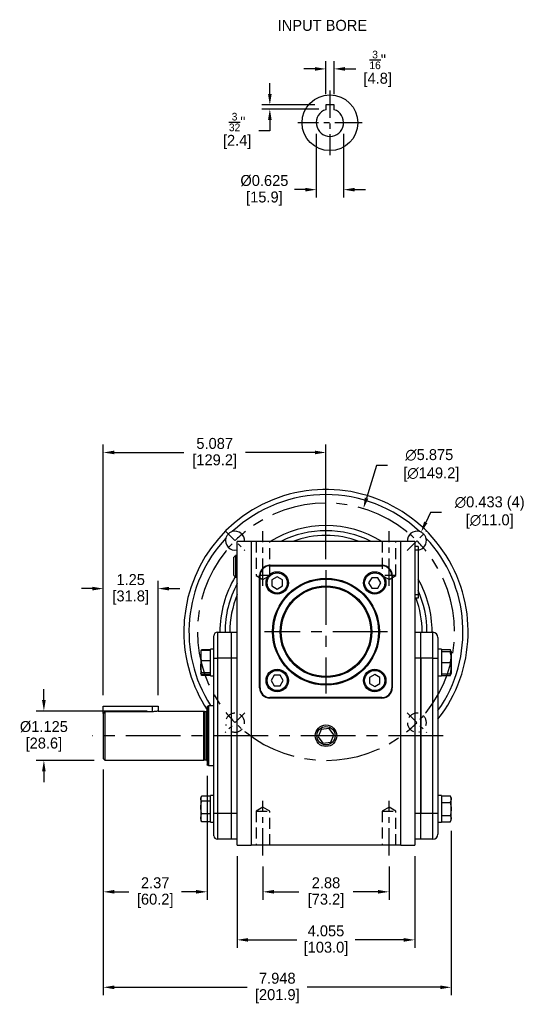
# Model space of a CAD drawing. Header units: inches. Extents: x 113.4 to 145, y 16 to 42.5.
# Tile 1 of 3: x 113.4 to 124.9, y 16 to 38.5. Entities that reach past the tile are written whole.
import ezdxf

# ---------------------------------------------------------------- set-up
doc = ezdxf.new("R2010")
doc.units = ezdxf.units.IN
doc.header["$MEASUREMENT"] = 0
doc.linetypes.add('CENTER', pattern=[2, 1.25, -0.25, 0.25, -0.25])
doc.linetypes.add('HIDDEN', pattern=[0.375, 0.25, -0.125])
for name, color, linetype in [('Centerline', 40, 'CENTER'), ('Dimensions', 140, 'Continuous'), ('Hidden', 102, 'HIDDEN'), ('Text', 140, 'Continuous')]:
    doc.layers.add(name, color=color, linetype=linetype)
doc.dimstyles.get("Standard").update_dxf_attribs({"dimtxt": 0.25, "dimasz": 0.25, "dimexe": 0.18, "dimexo": 0.25, "dimgap": 0.08, "dimtad": 0, "dimtih": 1, "dimtoh": 1, "dimrnd": 0.0005, "dimzin": 0, "dimdsep": 46, "dimtxsty": 'Standard', "dimcen": 0, "dimadec": 0, "dimazin": 0, "dimtfac": 1, "dimtofl": 0, "dimtmove": 0, "dimatfit": 3, "dimfxl": 0, "dimtolj": 1, "dimtzin": 0, "dimarcsym": 0})

# ---------------------------------------------------------------- blocks, each defined once
blk = doc.blocks.new('*D0')
at = {"layer": 'Defpoints', "color": 0}
for p in [(120.544, 37.359), (120.356, 36.536), (120.544, 36.536)]:
    blk.add_point(p, dxfattribs=at)
at = {"layer": 'Dimensions', "color": 0, "lineweight": -2}
for p, q in [((120.106, 37.359), (119.856, 37.359)), ((120.356, 36.786), (120.356, 37.539)), ((120.544, 36.786), (120.544, 37.539)), ((120.794, 37.359), (121.044, 37.359))]:
    blk.add_line(p, q, dxfattribs=at)
at = {"layer": 'Dimensions', "color": 0}
for points in [[(120.106, 37.401), (120.106, 37.317), (120.356, 37.359)], [(120.794, 37.401), (120.794, 37.317), (120.544, 37.359)]]:
    blk.add_solid(points, dxfattribs=at)
at = {"layer": 'Dimensions', "color": 0, "insert": (121.541, 37.359), "char_height": 0.25, "attachment_point": 5}
blk.add_mtext('\\A1;{\\H0.7x;\\S3/16;}"\\P[4.8]', dxfattribs=at)
blk = doc.blocks.new('*D1')
at = {"layer": 'Defpoints', "color": 0}
for p in [(120.138, 36.129), (120.763, 36.129), (120.138, 34.602)]:
    blk.add_point(p, dxfattribs=at)
at = {"layer": 'Dimensions', "color": 0, "lineweight": -2}
for p, q in [((120.138, 35.879), (120.138, 34.422)), ((120.763, 35.879), (120.763, 34.422)), ((119.888, 34.602), (119.638, 34.602)), ((121.013, 34.602), (121.263, 34.602))]:
    blk.add_line(p, q, dxfattribs=at)
at = {"layer": 'Dimensions', "color": 0}
for points in [[(119.888, 34.643), (119.888, 34.56), (120.138, 34.602)], [(121.013, 34.643), (121.013, 34.56), (120.763, 34.602)]]:
    blk.add_solid(points, dxfattribs=at)
at = {"layer": 'Dimensions', "color": 0, "char_height": 0.25, "attachment_point": 5}
for s, insert in [('\\A1;%%c0.625', (118.953, 34.807)), ('\\A1;[15.9]', (118.953, 34.397))]:
    blk.add_mtext(s, dxfattribs=dict(at, insert=insert))
blk = doc.blocks.new('*D2')
at = {"layer": 'Defpoints', "color": 0}
for p in [(119.077, 36.442), (120.356, 36.536), (120.45, 36.442)]:
    blk.add_point(p, dxfattribs=at)
at = {"layer": 'Dimensions', "color": 0, "lineweight": -2}
for p, q in [((119.077, 36.786), (119.077, 37.036)), ((120.106, 36.536), (118.897, 36.536)), ((120.2, 36.442), (118.897, 36.442)), ((119.077, 36.192), (119.077, 35.942)), ((119.077, 35.942), (118.827, 35.942))]:
    blk.add_line(p, q, dxfattribs=at)
at = {"layer": 'Dimensions', "color": 0}
for points in [[(119.036, 36.786), (119.119, 36.786), (119.077, 36.536)], [(119.036, 36.192), (119.119, 36.192), (119.077, 36.442)]]:
    blk.add_solid(points, dxfattribs=at)
at = {"layer": 'Dimensions', "color": 0, "insert": (118.331, 35.942), "char_height": 0.25, "attachment_point": 5}
blk.add_mtext('\\A1;{\\H0.7x;\\S3/32;}"\\P[2.4]', dxfattribs=at)
blk = doc.blocks.new('*D3')
at = {"layer": 'Defpoints', "color": 0}
for p in [(115.273, 21.611), (117.643, 21.468), (115.273, 18.57)]:
    blk.add_point(p, dxfattribs=at)
at = {"layer": 'Dimensions', "color": 0, "lineweight": -2}
for p, q in [((115.273, 21.361), (115.273, 18.39)), ((117.643, 21.218), (117.643, 18.39)), ((115.523, 18.57), (115.857, 18.57)), ((117.393, 18.57), (117.059, 18.57))]:
    blk.add_line(p, q, dxfattribs=at)
at = {"layer": 'Dimensions', "color": 0}
for points in [[(115.523, 18.612), (115.523, 18.529), (115.273, 18.57)], [(117.393, 18.612), (117.393, 18.529), (117.643, 18.57)]]:
    blk.add_solid(points, dxfattribs=at)
at = {"layer": 'Dimensions', "color": 0, "char_height": 0.25, "attachment_point": 5}
for s, insert in [('\\A1;2.37', (116.458, 18.775)), ('\\A1;[60.2]', (116.458, 18.365))]:
    blk.add_mtext(s, dxfattribs=dict(at, insert=insert))
blk = doc.blocks.new('*D4')
at = {"layer": 'Defpoints', "color": 0}
for p in [(118.92, 19.398), (121.8, 19.398), (121.8, 18.57)]:
    blk.add_point(p, dxfattribs=at)
at = {"layer": 'Dimensions', "color": 0, "lineweight": -2}
for p, q in [((118.92, 19.148), (118.92, 18.39)), ((121.8, 19.148), (121.8, 18.39)), ((119.17, 18.57), (119.738, 18.57)), ((121.55, 18.57), (120.982, 18.57))]:
    blk.add_line(p, q, dxfattribs=at)
at = {"layer": 'Dimensions', "color": 0}
for points in [[(119.17, 18.612), (119.17, 18.529), (118.92, 18.57)], [(121.55, 18.612), (121.55, 18.529), (121.8, 18.57)]]:
    blk.add_solid(points, dxfattribs=at)
at = {"layer": 'Dimensions', "color": 0, "char_height": 0.25, "attachment_point": 5}
for s, insert in [('\\A1;2.88', (120.36, 18.775)), ('\\A1;[73.2]', (120.36, 18.365))]:
    blk.add_mtext(s, dxfattribs=dict(at, insert=insert))
blk = doc.blocks.new('*D5')
at = {"layer": 'Defpoints', "color": 0}
for p in [(118.332, 19.634), (122.387, 19.634), (122.387, 17.473)]:
    blk.add_point(p, dxfattribs=at)
at = {"layer": 'Dimensions', "color": 0, "lineweight": -2}
for p, q in [((118.332, 19.384), (118.332, 17.293)), ((122.387, 19.384), (122.387, 17.293)), ((118.582, 17.473), (119.697, 17.473)), ((122.137, 17.473), (121.023, 17.473))]:
    blk.add_line(p, q, dxfattribs=at)
at = {"layer": 'Dimensions', "color": 0}
for points in [[(118.582, 17.514), (118.582, 17.431), (118.332, 17.473)], [(122.137, 17.514), (122.137, 17.431), (122.387, 17.473)]]:
    blk.add_solid(points, dxfattribs=at)
at = {"layer": 'Dimensions', "color": 0, "char_height": 0.25, "attachment_point": 5}
for s, insert in [('\\A1;4.055', (120.36, 17.678)), ('\\A1;[103.0]', (120.36, 17.268))]:
    blk.add_mtext(s, dxfattribs=dict(at, insert=insert))
blk = doc.blocks.new('*D6')
at = {"layer": 'Defpoints', "color": 0}
for p in [(115.273, 25.493), (115.273, 22.807), (116.523, 22.807)]:
    blk.add_point(p, dxfattribs=at)
at = {"layer": 'Dimensions', "color": 0, "lineweight": -2}
for p, q in [((115.273, 23.057), (115.273, 25.673)), ((116.523, 23.057), (116.523, 25.673)), ((115.023, 25.493), (114.773, 25.493)), ((116.773, 25.493), (117.023, 25.493))]:
    blk.add_line(p, q, dxfattribs=at)
at = {"layer": 'Dimensions', "color": 0}
for points in [[(115.023, 25.534), (115.023, 25.451), (115.273, 25.493)], [(116.773, 25.534), (116.773, 25.451), (116.523, 25.493)]]:
    blk.add_solid(points, dxfattribs=at)
at = {"layer": 'Dimensions', "color": 0, "char_height": 0.25, "attachment_point": 5}
for s, insert in [('\\A1;1.25', (115.898, 25.698)), ('\\A1;[31.8]', (115.898, 25.288))]:
    blk.add_mtext(s, dxfattribs=dict(at, insert=insert))
blk = doc.blocks.new('*D7')
at = {"layer": 'Defpoints', "color": 0}
for p in [(113.915, 22.697), (116.523, 22.697), (115.313, 21.571)]:
    blk.add_point(p, dxfattribs=at)
at = {"layer": 'Dimensions', "color": 0, "lineweight": -2}
for p, q in [((113.915, 22.947), (113.915, 23.197)), ((116.273, 22.697), (113.735, 22.697)), ((115.063, 21.571), (113.735, 21.571)), ((113.915, 21.321), (113.915, 21.071))]:
    blk.add_line(p, q, dxfattribs=at)
at = {"layer": 'Dimensions', "color": 0}
for points in [[(113.873, 22.947), (113.956, 22.947), (113.915, 22.697)], [(113.873, 21.321), (113.956, 21.321), (113.915, 21.571)]]:
    blk.add_solid(points, dxfattribs=at)
at = {"layer": 'Dimensions', "color": 0, "char_height": 0.25, "attachment_point": 5}
for s, insert in [('\\A1;%%c1.125', (113.915, 22.339)), ('\\A1;[28.6]', (113.915, 21.929))]:
    blk.add_mtext(s, dxfattribs=dict(at, insert=insert))
blk = doc.blocks.new('*D20')
at = {"layer": 'Defpoints', "color": 0}
for p in [(122.532, 26.781), (122.342, 26.391)]:
    blk.add_point(p, dxfattribs=at)
at = {"layer": 'Dimensions', "color": 0, "lineweight": -2}
for p, q in [((122.75, 27.231), (122.641, 27.006)), ((123, 27.231), (122.75, 27.231))]:
    blk.add_line(p, q, dxfattribs=at)
at = {"layer": 'Dimensions', "color": 0}
blk.add_solid([(122.603, 27.024), (122.678, 26.988), (122.532, 26.781)], dxfattribs=at)
at = {"layer": 'Dimensions', "color": 0, "char_height": 0.25, "attachment_point": 5}
for s, insert in [('\\A1;∅0.433 (4)', (124.101, 27.436)), ('\\A1;[∅11.0]', (124.101, 27.026))]:
    blk.add_mtext(s, dxfattribs=dict(at, insert=insert))
blk = doc.blocks.new('*D21')
at = {"layer": 'Defpoints', "color": 0}
for p in [(121.215, 27.319), (119.505, 21.699)]:
    blk.add_point(p, dxfattribs=at)
at = {"layer": 'Dimensions', "color": 0, "lineweight": -2}
for p, q in [((121.515, 28.306), (121.287, 27.559)), ((121.765, 28.306), (121.515, 28.306))]:
    blk.add_line(p, q, dxfattribs=at)
at = {"layer": 'Dimensions', "color": 0}
blk.add_solid([(121.247, 27.571), (121.327, 27.546), (121.215, 27.319)], dxfattribs=at)
at = {"layer": 'Dimensions', "color": 0, "insert": (122.72, 28.306), "char_height": 0.25, "attachment_point": 5}
blk.add_mtext('\\A1;∅5.875\\P [∅149.2]', dxfattribs=at)
blk = doc.blocks.new('*D22')
at = {"layer": 'Defpoints', "color": 0}
for p in [(120.36, 28.601), (120.36, 25.917), (115.273, 22.807)]:
    blk.add_point(p, dxfattribs=at)
at = {"layer": 'Dimensions', "color": 0, "lineweight": -2}
for p, q in [((115.273, 23.057), (115.273, 28.781)), ((120.36, 26.167), (120.36, 28.781)), ((115.523, 28.601), (117.112, 28.601)), ((120.11, 28.601), (118.522, 28.601))]:
    blk.add_line(p, q, dxfattribs=at)
at = {"layer": 'Dimensions', "color": 0}
for points in [[(115.523, 28.643), (115.523, 28.56), (115.273, 28.601)], [(120.11, 28.643), (120.11, 28.56), (120.36, 28.601)]]:
    blk.add_solid(points, dxfattribs=at)
at = {"layer": 'Dimensions', "color": 0, "char_height": 0.25, "attachment_point": 5}
for s, insert in [('\\A1;5.087', (117.817, 28.806)), ('\\A1;[129.2]', (117.817, 28.396))]:
    blk.add_mtext(s, dxfattribs=dict(at, insert=insert))
blk = doc.blocks.new('*D23')
at = {"layer": 'Defpoints', "color": 0}
for p in [(115.273, 21.611), (123.221, 20.212), (123.221, 16.39)]:
    blk.add_point(p, dxfattribs=at)
at = {"layer": 'Dimensions', "color": 0, "lineweight": -2}
for p, q in [((115.273, 21.361), (115.273, 16.21)), ((123.221, 19.962), (123.221, 16.21)), ((115.523, 16.39), (118.563, 16.39)), ((122.971, 16.39), (119.931, 16.39))]:
    blk.add_line(p, q, dxfattribs=at)
at = {"layer": 'Dimensions', "color": 0}
for points in [[(115.523, 16.431), (115.523, 16.348), (115.273, 16.39)], [(122.971, 16.431), (122.971, 16.348), (123.221, 16.39)]]:
    blk.add_solid(points, dxfattribs=at)
at = {"layer": 'Dimensions', "color": 0, "char_height": 0.25, "attachment_point": 5}
for s, insert in [('\\A1;7.948', (119.247, 16.595)), ('\\A1;[201.9]', (119.247, 16.185))]:
    blk.add_mtext(s, dxfattribs=dict(at, insert=insert))

msp = doc.modelspace()

# ---------------------------------------------------------------- linework, layer by layer
for p, q in [((120.544, 36.5357), (120.3565, 36.5357)), ((120.3565, 36.5357), (120.3565, 36.4687)), ((120.544, 36.4687), (120.544, 36.5357)), ((118.6473, 26.5709), (118.3323, 26.5709)), ((118.3323, 19.6339), (118.3323, 26.5709)), ((118.6473, 26.5709), (118.6473, 19.6339)), ((122.0725, 26.5709), (118.6473, 26.5709)), ((122.0725, 19.6339), (122.0725, 26.5709)), ((122.3874, 26.5709), (122.0725, 26.5709)), ((122.3874, 26.5709), (122.3874, 19.6339)), ((122.4662, 26.4528), (122.3874, 26.4528)), ((122.4662, 26.3741), (122.3874, 26.3741)), ((122.4662, 26.4528), (122.4662, 26.3741)), ((122.4662, 26.3741), (122.4662, 25.3505)), ((118.2583, 25.7914), (118.2583, 26.2087)), ((118.2965, 26.247), (118.2965, 25.7532)), ((119.0803, 26.0247), (121.6394, 26.0247)), ((119.0803, 26.0141), (119.0803, 26.0247)), ((119.0803, 26.0141), (121.6394, 26.0141)), ((121.6394, 26.0141), (121.6394, 26.0247)), ((118.8441, 23.2294), (118.8441, 25.7885)), ((118.8547, 25.7885), (118.8441, 25.7885)), ((118.8547, 23.2294), (118.8547, 25.7885)), ((119.2463, 25.761), (119.1263, 25.6918)), ((119.1263, 25.6918), (119.1263, 25.5532)), ((119.3663, 25.6918), (119.2463, 25.761)), ((119.3663, 25.5532), (119.3663, 25.6918)), ((121.4041, 25.7425), (121.3349, 25.6225)), ((121.5427, 25.7425), (121.4041, 25.7425)), ((121.612, 25.6225), (121.5427, 25.7425)), ((121.8651, 25.7885), (121.8651, 23.2294)), ((121.8756, 25.7885), (121.8651, 25.7885)), ((121.8756, 25.7885), (121.8756, 23.2294)), ((119.1263, 25.5532), (119.2463, 25.4839)), ((119.2463, 25.4839), (119.3663, 25.5532)), ((121.3349, 25.6225), (121.4041, 25.5025)), ((121.4041, 25.5025), (121.5427, 25.5025)), ((121.5427, 25.5025), (121.612, 25.6225)), ((122.4662, 25.3505), (122.3874, 25.3505)), ((122.4662, 25.2717), (122.3874, 25.2717)), ((122.4662, 25.3505), (122.4662, 25.2717)), ((122.557, 24.4961), (122.557, 24.5089)), ((122.6667, 24.4961), (122.6668, 24.5089)), ((122.7834, 24.4961), (122.7834, 24.5089)), ((117.8008, 23.9056), (117.8008, 24.4174)), ((117.8795, 24.4961), (118.1945, 24.4961)), ((117.8795, 24.4961), (117.8795, 23.9056)), ((118.1945, 24.4961), (118.1945, 23.9056)), ((118.1945, 24.4961), (118.1945, 23.9056)), ((118.1945, 24.4961), (118.3323, 24.4961)), ((122.3874, 24.4961), (122.5252, 24.4961)), ((122.5252, 24.4961), (122.8008, 24.4961)), ((122.5252, 23.9056), (122.5252, 24.4961)), ((122.5252, 23.9056), (122.5252, 24.4961)), ((122.8008, 23.9056), (122.8008, 24.4961)), ((122.9189, 24.378), (122.9189, 23.9056)), ((117.4986, 24.0558), (117.4986, 24.0366)), ((117.7221, 24.0972), (117.5191, 24.0972)), ((117.7221, 24.0772), (117.5191, 24.0772)), ((117.7221, 23.5011), (117.7221, 24.1074)), ((122.9977, 24.1074), (122.9977, 23.5011)), ((122.9977, 24.0998), (123.2006, 24.0998)), ((122.9977, 24.0602), (123.2006, 24.0602)), ((123.2211, 23.5528), (123.2211, 24.0558)), ((117.4986, 24.0366), (117.4986, 23.5528)), ((117.7221, 23.8427), (117.5191, 23.8427)), ((117.8008, 20.3623), (117.8008, 23.9056)), ((117.8008, 23.9056), (117.8795, 23.9056)), ((117.8795, 23.9056), (117.8795, 20.3623)), ((118.1945, 23.9056), (117.8795, 23.9056)), ((118.1945, 23.9056), (118.1945, 20.3623)), ((118.1945, 23.9056), (118.1945, 20.3623)), ((118.3323, 23.9056), (118.1945, 23.9056)), ((122.5252, 23.9056), (122.3874, 23.9056)), ((122.5252, 20.3623), (122.5252, 23.9056)), ((122.5252, 23.9056), (122.5252, 20.3623)), ((122.8008, 23.9056), (122.5252, 23.9056)), ((122.8008, 20.3623), (122.8008, 23.9056)), ((122.8008, 23.9056), (122.9189, 23.9056)), ((122.9189, 23.9056), (122.9189, 20.3623)), ((123.2211, 24.0539), (123.2211, 23.5546)), ((122.9977, 23.8043), (123.2006, 23.8043)), ((117.7221, 23.5698), (117.5191, 23.5698)), ((117.7221, 23.5313), (117.5191, 23.5313)), ((117.7221, 23.5113), (117.5191, 23.5113)), ((119.177, 23.5154), (119.1078, 23.3954)), ((119.1078, 23.3954), (119.177, 23.2754)), ((119.3156, 23.5154), (119.177, 23.5154)), ((119.3848, 23.3954), (119.3156, 23.5154)), ((119.3156, 23.2754), (119.3848, 23.3954)), ((121.4734, 23.5339), (121.3534, 23.4646)), ((121.3534, 23.4646), (121.3534, 23.3261)), ((121.5934, 23.4646), (121.4734, 23.5339)), ((121.5934, 23.3261), (121.5934, 23.4646)), ((122.9977, 23.5484), (123.2006, 23.5484)), ((122.9977, 23.5088), (123.2006, 23.5088)), ((118.8547, 23.2294), (118.8441, 23.2294)), ((119.177, 23.2754), (119.3156, 23.2754)), ((121.3534, 23.3261), (121.4734, 23.2568)), ((121.4734, 23.2568), (121.5934, 23.3261)), ((121.8756, 23.2294), (121.8651, 23.2294)), ((121.6394, 23.0037), (119.0803, 23.0037)), ((119.0803, 22.9932), (119.0803, 23.0037)), ((121.6394, 22.9932), (119.0803, 22.9932)), ((121.6394, 22.9932), (121.6394, 23.0037)), ((115.2732, 22.642), (115.2732, 22.8072)), ((115.2732, 22.8072), (116.3982, 22.8072)), ((116.3982, 22.8072), (116.5232, 22.8072)), ((116.3982, 22.6825), (116.3982, 22.8072)), ((117.6433, 22.8002), (117.6433, 21.4677)), ((117.6827, 21.445), (117.6827, 22.8229)), ((115.2732, 22.642), (115.2732, 21.6107)), ((116.3982, 22.6825), (115.3126, 22.6825)), ((115.3126, 21.5713), (115.3126, 22.6825)), ((117.5646, 22.6965), (117.5646, 21.5713)), ((117.5866, 22.6906), (117.5866, 21.5772)), ((117.6197, 22.6906), (117.6197, 21.5772)), ((120.249, 22.2781), (120.1796, 22.11)), ((120.4293, 22.302), (120.249, 22.2781)), ((120.5401, 22.1578), (120.4293, 22.302)), ((120.1796, 22.11), (120.2904, 21.9659)), ((120.4707, 21.9898), (120.5401, 22.1578)), ((120.2904, 21.9659), (120.4707, 21.9898)), ((117.4986, 20.7151), (117.4986, 20.3673)), ((117.7221, 20.7566), (117.5191, 20.7566)), ((117.7221, 20.1604), (117.7221, 20.7667)), ((122.9977, 20.7667), (122.9977, 20.1604)), ((122.9977, 20.7591), (123.2006, 20.7591)), ((123.2211, 20.2121), (123.2211, 20.7151)), ((117.7221, 20.6434), (117.5191, 20.6434)), ((122.9977, 20.6113), (123.2006, 20.6113)), ((117.4986, 20.3673), (117.4986, 20.2121)), ((117.7221, 20.3504), (117.5191, 20.3504)), ((117.8008, 19.8505), (117.8008, 20.3623)), ((117.8008, 20.3623), (117.8795, 20.3623)), ((117.8795, 20.3623), (117.8795, 19.7717)), ((117.8795, 20.3623), (118.1945, 20.3623)), ((118.1945, 20.3623), (118.1945, 19.7717)), ((118.1945, 20.3623), (118.1945, 19.7717)), ((118.1945, 20.3623), (118.3323, 20.3623)), ((122.3874, 20.3623), (122.5252, 20.3623)), ((122.5252, 19.7717), (122.5252, 20.3623)), ((122.5252, 19.7717), (122.5252, 20.3623)), ((122.5252, 20.3623), (122.8008, 20.3623)), ((122.8008, 19.7717), (122.8008, 20.3623)), ((122.8008, 20.3623), (122.9189, 20.3623)), ((122.9189, 20.3623), (122.9189, 19.8898)), ((122.9977, 20.3159), (123.2006, 20.3159)), ((117.7221, 20.1706), (117.5191, 20.1706)), ((122.9977, 20.1681), (123.2006, 20.1681)), ((118.1945, 19.7717), (117.8795, 19.7717)), ((118.3323, 19.7717), (118.1945, 19.7717)), ((118.3323, 19.6339), (118.6473, 19.6339)), ((122.0725, 19.6339), (118.6473, 19.6339)), ((122.0725, 19.6339), (122.3874, 19.6339)), ((122.5252, 19.7717), (122.3874, 19.7717)), ((122.8008, 19.7717), (122.5252, 19.7717))]:
    msp.add_line(p, q)
for centre, radius in [((120.4502, 36.1294), 0.6363), ((119.2463, 25.6225), 0.2559), ((121.4734, 25.6225), 0.2559), ((119.2463, 25.6225), 0.2303), ((120.3599, 24.5089), 1.2205), ((120.3599, 24.5089), 1.2008), ((121.4734, 25.6225), 0.2303), ((120.3599, 24.5089), 1.0464), ((120.3599, 24.5089), 1.0236), ((119.2463, 23.3954), 0.2559), ((119.2463, 23.3954), 0.2303), ((121.4734, 23.3954), 0.2559), ((121.4734, 23.3954), 0.2303), ((120.3599, 22.1339), 0.2469), ((120.3599, 22.1339), 0.2087)]:
    msp.add_circle(centre, radius)
for centre, radius, start, end in [((120.4502, 36.1294), 0.3126, 107.45193, 72.54807), ((120.3599, 24.5089), 3.248, 321.98772, 180), ((120.3599, 24.5089), 3.1299, 46.87655, 133.12345), ((118.2827, 26.5861), 0.2165, 355.99641, 106.74923), ((120.3599, 24.5089), 2.4235, 58.30113, 121.69887), ((120.3599, 24.5089), 2.3069, 63.35916, 116.64084), ((122.437, 26.5861), 0.2165, 73.25077, 184.00359), ((120.3599, 24.5089), 3.1299, 136.87655, 212.59377), ((118.2827, 26.5861), 0.2165, 163.25077, 283.2329), ((120.3599, 24.5089), 2.1972, 69.79784, 110.20216), ((122.437, 26.5861), 0.2165, 277.7428, 16.74923), ((120.3599, 24.5089), 3.1299, 324.84626, 43.12345), ((119.0803, 25.7885), 0.2362, 90, 180), ((119.0803, 25.7885), 0.2257, 90, 180), ((121.6394, 25.7885), 0.2362, 0, 90), ((121.6394, 25.7885), 0.2257, 0, 90), ((120.3599, 24.5089), 2.4235, 148.82702, 180.3025), ((120.3599, 24.5089), 2.4235, 0, 29.64614), ((120.3599, 24.5089), 2.3069, 151.5102, 180.31779), ((120.3599, 24.5089), 2.3069, 0, 24.07192), ((120.3599, 24.5089), 2.1972, 157.33911, 180.33366), ((120.3599, 24.5089), 2.1972, 0, 20.31434), ((120.3599, 24.5089), 3.248, 180, 213.2419), ((117.8795, 24.4174), 0.0787, 90, 180), ((122.8008, 24.378), 0.1181, 0, 90), ((119.0803, 23.2294), 0.2362, 180, 270), ((119.0803, 23.2294), 0.2257, 180, 270), ((121.6394, 23.2294), 0.2257, 270, 0), ((121.6394, 23.2294), 0.2362, 270, 0), ((117.6197, 22.7142), 0.0236, 270, 360), ((117.6197, 21.5536), 0.0236, 0, 90), ((117.8795, 19.8505), 0.0787, 180, 270), ((122.8008, 19.8898), 0.1181, 270, 0)]:
    msp.add_arc(centre, radius, start, end)
for points, knots in [([(120.3565, 36.4687), (120.3565, 36.4578), (120.3565, 36.4441), (120.3565, 36.4305), (120.3565, 36.4277)], [0, 0, 0, 0, 0.7945928, 1, 1, 1, 1]), ([(120.544, 36.4277), (120.544, 36.4305), (120.544, 36.4441), (120.544, 36.4578), (120.544, 36.4687)], [0, 0, 0, 0, 0.2054072, 1, 1, 1, 1]), ([(118.2203, 26.7934), (118.2089, 26.7893), (118.176, 26.7776), (118.1276, 26.7421), (118.0916, 26.6939), (118.0794, 26.6598), (118.0754, 26.6485)], [0, 0, 0, 0, 0.17041454, 0.4909008, 0.83061879, 1, 1, 1, 1]), ([(122.6443, 26.6485), (122.6403, 26.6599), (122.6285, 26.6928), (122.5931, 26.7412), (122.5448, 26.7772), (122.5107, 26.7894), (122.4994, 26.7934)], [0, 0, 0, 0, 0.1704158, 0.490901, 0.8306195, 1, 1, 1, 1]), ([(117.5191, 23.8427), (117.5122, 23.8706), (117.4982, 23.9273), (117.5009, 24.0069), (117.5138, 24.0564), (117.5191, 24.0772)], [0, 0, 0, 0, 0.35991751, 0.73073422, 1, 1, 1, 1]), ([(117.5191, 24.0772), (117.5105, 24.0726), (117.5012, 24.0677), (117.5024, 24.0627), (117.5025, 24.0624)], [0, 0, 0, 0, 0.9294772, 1, 1, 1, 1]), ([(117.5058, 24.0628), (117.5071, 24.0695), (117.5094, 24.0811), (117.5163, 24.0925), (117.5191, 24.0972)], [0, 0, 0, 0, 0.5808791, 1, 1, 1, 1]), ([(123.2006, 24.0602), (123.2075, 24.0297), (123.2216, 23.9679), (123.2188, 23.881), (123.206, 23.827), (123.2006, 23.8043)], [0, 0, 0, 0, 0.3599175, 0.7307342, 1, 1, 1, 1]), ([(123.2006, 23.8043), (123.2075, 23.8347), (123.2216, 23.8965), (123.2188, 23.9835), (123.206, 24.0375), (123.2006, 24.0602)], [0, 0, 0, 0, 0.3599175, 0.7307342, 1, 1, 1, 1]), ([(117.5191, 23.5698), (117.515, 23.5878), (117.504, 23.6355), (117.4978, 23.7158), (117.5064, 23.7892), (117.5164, 23.8312), (117.5191, 23.8427)], [0, 0, 0, 0, 0.20044957, 0.53117427, 0.87190826, 1, 1, 1, 1]), ([(123.2006, 23.8043), (123.2075, 23.7738), (123.2216, 23.712), (123.2188, 23.625), (123.206, 23.5711), (123.2006, 23.5484)], [0, 0, 0, 0, 0.3599178, 0.7307341, 1, 1, 1, 1]), ([(123.2006, 23.5484), (123.2075, 23.5788), (123.2216, 23.6406), (123.2188, 23.7276), (123.206, 23.7816), (123.2006, 23.8043)], [0, 0, 0, 0, 0.3599178, 0.7307341, 1, 1, 1, 1]), ([(117.5191, 23.5313), (117.5122, 23.5359), (117.4982, 23.5452), (117.5009, 23.5582), (117.5138, 23.5663), (117.5191, 23.5698)], [0, 0, 0, 0, 0.3599176, 0.7307344, 1, 1, 1, 1]), ([(116.5232, 22.6965), (116.5222, 22.6963), (116.5239, 22.6967), (116.5131, 22.6943), (116.4901, 22.6899), (116.4558, 22.6851), (116.4231, 22.6827), (116.4036, 22.6825), (116.3982, 22.6825)], [0, 0, 0, 0, 0.0664232, 0.2756479, 0.4864839, 0.7018345, 0.917806, 1, 1, 1, 1]), ([(117.5191, 20.6434), (117.5164, 20.6482), (117.5066, 20.6652), (117.4978, 20.6956), (117.5038, 20.729), (117.515, 20.7491), (117.5191, 20.7566)], [0, 0, 0, 0, 0.1280919, 0.4589873, 0.79955, 1, 1, 1, 1]), ([(123.2006, 20.7591), (123.2075, 20.7415), (123.2216, 20.7058), (123.2188, 20.6556), (123.206, 20.6245), (123.2006, 20.6113)], [0, 0, 0, 0, 0.3599175, 0.7307342, 1, 1, 1, 1]), ([(117.5191, 20.3504), (117.5122, 20.3853), (117.4982, 20.4561), (117.5009, 20.5556), (117.5138, 20.6174), (117.5191, 20.6434)], [0, 0, 0, 0, 0.3599176, 0.730734, 1, 1, 1, 1]), ([(123.2006, 20.6113), (123.2033, 20.5989), (123.2131, 20.5544), (123.2219, 20.475), (123.2159, 20.388), (123.2047, 20.3353), (123.2006, 20.3159)], [0, 0, 0, 0, 0.1280921, 0.458987, 0.79955, 1, 1, 1, 1]), ([(117.5191, 20.1706), (117.5122, 20.192), (117.4982, 20.2355), (117.5009, 20.2965), (117.5138, 20.3345), (117.5191, 20.3504)], [0, 0, 0, 0, 0.35991751, 0.73073422, 1, 1, 1, 1]), ([(123.2006, 20.3159), (123.2075, 20.2983), (123.2216, 20.2626), (123.2188, 20.2124), (123.206, 20.1812), (123.2006, 20.1681)], [0, 0, 0, 0, 0.3599175, 0.7307342, 1, 1, 1, 1]), ([(117.5109, 20.1866), (117.511, 20.186), (117.5124, 20.1806), (117.516, 20.1754), (117.5191, 20.1706)], [0, 0, 0, 0, 0.099985, 1, 1, 1, 1])]:
    msp.add_open_spline(points, degree=3, knots=knots)
for points in [[(118.2965, 26.247), (118.2583, 26.2087)], [(118.3323, 26.2459), (118.2965, 26.247)], [(118.2583, 25.7914), (118.2965, 25.7532)], [(118.2965, 25.7532), (118.3323, 25.7543)], [(117.5018, 24.0627), (117.4986, 24.0558)], [(117.5106, 24.0814), (117.5018, 24.0627)], [(117.8008, 24.1074), (117.7221, 24.1074)], [(122.9977, 24.1074), (122.9189, 24.1074)], [(123.2211, 24.0558), (123.2006, 24.0998)], [(117.4986, 23.5528), (117.5018, 23.5459)], [(117.5018, 23.5459), (117.5106, 23.527)], [(117.511, 23.5272), (117.5191, 23.5113)], [(117.5191, 23.5113), (117.5146, 23.5287)], [(117.7221, 23.5011), (117.8008, 23.5011)], [(122.9189, 23.5011), (122.9977, 23.5011)], [(123.2006, 23.5088), (123.2211, 23.5528)], [(116.5232, 22.8072), (116.5232, 22.6965)], [(117.6433, 22.8002), (117.6827, 22.8229)], [(117.6827, 22.8229), (117.8008, 22.8229)], [(115.3126, 22.6825), (115.2732, 22.642)], [(116.5232, 22.6965), (117.5646, 22.6965)], [(117.5646, 22.6965), (117.5866, 22.6906)], [(117.5866, 22.6906), (117.6197, 22.6906)], [(115.3126, 21.5713), (115.2732, 21.6107)], [(117.5646, 21.5713), (115.3126, 21.5713)], [(117.5866, 21.5772), (117.5646, 21.5713)], [(117.6197, 21.5772), (117.5866, 21.5772)], [(117.6827, 21.445), (117.6433, 21.4677)], [(117.8008, 21.445), (117.6827, 21.445)], [(117.5106, 20.7408), (117.4986, 20.7151)], [(117.8008, 20.7667), (117.7221, 20.7667)], [(122.9977, 20.7667), (122.9189, 20.7667)], [(123.2211, 20.7151), (123.2006, 20.7591)], [(117.4986, 20.2121), (117.5106, 20.1864)], [(117.7221, 20.1604), (117.8008, 20.1604)], [(122.9189, 20.1604), (122.9977, 20.1604)], [(123.2006, 20.1681), (123.2211, 20.2121)]]:
    msp.add_open_spline(points, degree=1)
at = {"layer": 'Centerline', "ltscale": 0.5}
for p, q in [((120.4502, 36.8658), (120.4502, 35.3931)), ((121.1866, 36.1294), (119.7139, 36.1294)), ((118.9199, 25.5568), (118.9199, 26.8072)), ((121.7998, 25.5568), (121.7998, 26.8072)), ((118.9199, 19.3977), (118.9199, 20.6481)), ((121.7998, 19.3977), (121.7998, 20.6481))]:
    msp.add_line(p, q, dxfattribs=at)
at = {"layer": 'Centerline', "ltscale": 0.25}
for p, q in [((118.06, 26.8088), (118.5054, 26.3633)), ((122.2143, 26.3633), (122.6597, 26.8088)), ((118.5054, 22.6545), (118.06, 22.2091)), ((122.2143, 22.6545), (122.6597, 22.2091))]:
    msp.add_line(p, q, dxfattribs=at)
at = {"layer": 'Centerline'}
for p, q in [((120.3599, 25.9168), (120.3599, 23.1011)), ((121.7677, 24.5089), (118.952, 24.5089)), ((123.037, 22.1339), (115.0232, 22.1339))]:
    msp.add_line(p, q, dxfattribs=at)
for start, end in [(51.177, 128.823), (141.177, 218.823), (321.177, 38.823), (231.177, 308.823)]:
    msp.add_arc((120.3599, 24.5089), 2.9375, start, end, dxfattribs=at)
at = {"layer": 'Centerline', "ltscale": 0.25}
for start, end in [(128.823, 141.177), (38.823, 51.177), (218.823, 231.177), (308.823, 321.177)]:
    msp.add_arc((120.3599, 24.5089), 2.9375, start, end, dxfattribs=at)
at = {"layer": 'Hidden'}
for p, q in [((118.7636, 26.5709), (118.7636, 25.793)), ((119.0761, 25.793), (119.0761, 26.5709)), ((121.6436, 26.5709), (121.6436, 25.793)), ((121.9561, 25.793), (121.9561, 26.5709)), ((119.0761, 25.793), (118.7636, 25.793)), ((118.7636, 25.793), (118.9199, 25.6991)), ((118.9199, 25.6991), (119.0761, 25.793)), ((121.9561, 25.793), (121.6436, 25.793)), ((121.6436, 25.793), (121.7998, 25.6991)), ((121.7998, 25.6991), (121.9561, 25.793)), ((118.9199, 20.5058), (118.7636, 20.4119)), ((119.0761, 20.4119), (118.9199, 20.5058)), ((121.7998, 20.5058), (121.6436, 20.4119)), ((121.9561, 20.4119), (121.7998, 20.5058)), ((118.7636, 20.4119), (119.0761, 20.4119)), ((118.7636, 20.4119), (118.7636, 19.6339)), ((119.0761, 19.6339), (119.0761, 20.4119)), ((121.6436, 20.4119), (121.9561, 20.4119)), ((121.6436, 20.4119), (121.6436, 19.6339)), ((121.9561, 19.6339), (121.9561, 20.4119))]:
    msp.add_line(p, q, dxfattribs=at)
for centre, start, end in [((118.2827, 22.4318), 253.25077, 196.74923), ((122.437, 22.4318), 343.25077, 286.74923)]:
    msp.add_arc(centre, 0.2165, start, end, dxfattribs=at)

# ---------------------------------------------------------------- texts
at = {"layer": 'Text', "insert": (119.2563, 38.4782), "char_height": 0.25, "width": 2.469845, "attachment_point": 1}
msp.add_mtext('INPUT BORE', dxfattribs=at)

# ---------------------------------------------------------------- dimensions: what is measured, and where the dimension line sits
at = {"layer": 'Dimensions'}
dim = msp.add_linear_dim(base=(120.544, 37.3591), p1=(120.3565, 36.5357), p2=(120.544, 36.5357), text='{\\H0.7x;\\S3#16;}"\\P[4.8]', dimstyle='Standard', override={"dimpost": '\\X'}, dxfattribs=at)
dim.commit()
dim.dimension.update_dxf_attribs({"geometry": '*D0', "text_midpoint": (121.5407, 37.3591)})
for base, p1, p2, angle, text, override, picture, middle in [((119.0775, 36.442), (120.3565, 36.5357), (120.4502, 36.442), 90, '{\\H0.7x;\\S3#32;}"\\P[2.4]', {"dimpost": '\\X'}, '*D2', (118.3308, 35.942)), ((120.1376, 34.6017), (120.7628, 36.1294), (120.1376, 36.1294), 0, '%%c<>', {"dimdec": 3, "dimpost": '\\X'}, '*D1', (118.9535, 34.6017)), ((113.9146, 22.6965), (115.3126, 21.5713), (116.5232, 22.6965), 90, '%%c<>', {"dimdec": 3, "dimpost": '\\X'}, '*D7', (113.9146, 22.1339))]:
    dim = msp.add_linear_dim(base=base, p1=p1, p2=p2, angle=angle, text=text, dimstyle='Standard', override=override, dxfattribs=at)
    dim.commit()
    dim.dimension.update_dxf_attribs({"geometry": picture, "text_midpoint": middle})
for base, p1, p2, override, picture, middle in [((120.3599, 28.6012), (115.2732, 22.8072), (120.3599, 25.9168), {"dimdec": 3, "dimpost": '\\X'}, '*D22', (117.8165, 28.6012)), ((123.2211, 16.3896), (115.2732, 21.6107), (123.2211, 20.2121), {"dimdec": 3, "dimpost": '\\X'}, '*D23', (119.2472, 16.3896)), ((122.3874, 17.4725), (118.3323, 19.6339), (122.3874, 19.6339), {"dimdec": 3, "dimpost": '\\X'}, '*D5', (120.3599, 17.4725)), ((121.7998, 18.5704), (118.9199, 19.3977), (121.7998, 19.3977), {"dimpost": '\\X'}, '*D4', (120.3599, 18.5704))]:
    dim = msp.add_linear_dim(base=base, p1=p1, p2=p2, dimstyle='Standard', override=override, dxfattribs=at)
    dim.commit()
    dim.dimension.update_dxf_attribs({"geometry": picture, "text_midpoint": middle})
dim = msp.add_diameter_dim_2p(p1=(119.5052, 21.6985), p2=(121.2145, 27.3193), dimstyle='Standard', override={"dimdec": 3, "dimpost": '\\X'}, dxfattribs=at)
dim.commit()
dim.dimension.update_dxf_attribs({"geometry": '*D21', "text_midpoint": (122.7197, 28.3063), "dimtype": 163})
dim = msp.add_diameter_dim_2p(p1=(122.3424, 26.3913), p2=(122.5316, 26.7808), dimstyle='Standard', override={"dimdec": 3, "dimpost": ' (4)\\X'}, dxfattribs=at)
dim.commit()
dim.dimension.update_dxf_attribs({"geometry": '*D20', "text_midpoint": (124.1008, 27.2306)})
for base, p1, p2, picture, middle in [((115.2732, 25.4927), (116.5232, 22.8072), (115.2732, 22.8072), '*D6', (115.8982, 25.4927)), ((115.2732, 18.5704), (117.6433, 21.4677), (115.2732, 21.6107), '*D3', (116.4583, 18.5704))]:
    dim = msp.add_linear_dim(base=base, p1=p1, p2=p2, angle=180, dimstyle='Standard', override={"dimpost": '\\X'}, dxfattribs=at)
    dim.commit()
    dim.dimension.update_dxf_attribs({"geometry": picture, "text_midpoint": middle})

doc.saveas('drawing.dxf')
